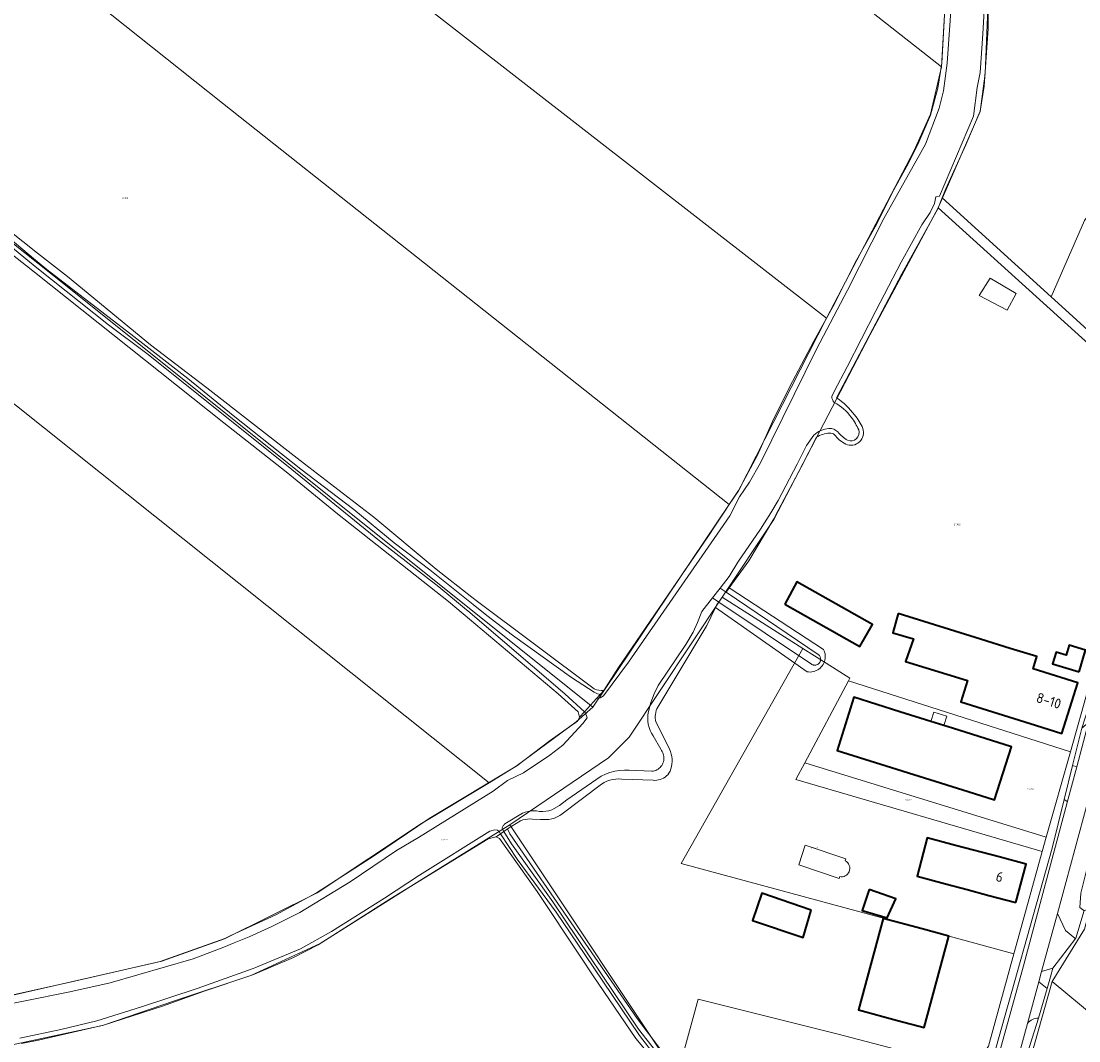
# Model space of a CAD drawing. Header units: metres. Extents: x 104777 to 177370, y 409697 to 438337.
# Tile 33 of 133: x 129039 to 129229, y 421859 to 422042. Entities that reach past the tile are written whole.
import ezdxf
from ezdxf.enums import TextEntityAlignment as Align
from ezdxf.lldxf.tags import DXFTag

# ---------------------------------------------------------------- set-up
doc = ezdxf.new("R2010")
doc.units = ezdxf.units.M
for name, color, linetype, lineweight in [('B-WE-GR-GRAS-GV', 60, 'Continuous', 13), ('B-WE-KG-GRENS_PERCEEL-G', 150, 'KG-PERCEEL-SO', 18), ('B-WE-KG-GRENS_PERCEEL-S', 150, 'Continuous', 25), ('B-WE-OG-BEBOUWING-G', 7, 'Continuous', 35), ('B-WE-OG-BEBOUWING-GV', 7, 'Continuous', 35), ('B-WE-OG-BEBOUWING_BASSIN-GV', 7, 'Continuous', 18), ('B-WE-OG-BEBOUWING_HUISNUMMER-T18', 10, 'Continuous', 18), ('B-WE-OG-BEBOUWING_LUIFEL-GV', 7, 'Continuous', 18), ('B-WE-OG-BEBOUWING_SCHUUR-GV', 7, 'Continuous', 18), ('B-WE-OG-TERREIN_ERF-GV', 7, 'Continuous', 18), ('B-WE-OG-TERREIN_OEVER-GV', 7, 'Continuous', 18), ('B-WE-OG-WATER-GV', 130, 'Continuous', 18), ('B-WE-OG-WATER_SLOOT-GV', 120, 'Continuous', 18), ('B-WE-OG-WEG-GV', 7, 'Continuous', 18), ('B-WE-VH-GESLOTENVERHARDING_ASFALT-GV', 10, 'Continuous', 18), ('B-WE-VH-OPENVERHARDING_BETONELEMENT-GV', 90, 'Continuous', 18), ('B-WE-VH-OPENVERHARDING_BETONSTRAATSTEEN-GV', 90, 'Continuous', 18)]:
    doc.layers.add(name, color=color, linetype=linetype, lineweight=lineweight)
doc.styles.add('NLCS-ISO', font='NLCS-ISO.ttf')
doc.styles.add('NLCS-ISO-M20-T18', font='NLCS-ISO.ttf', dxfattribs={"height": 0.036})
doc.styles.get("Standard").update_dxf_attribs({"font": 'Romans.shx'})
tags = doc.linetypes.add('KG-PERCEEL-SO', pattern='A,5.5,-2,["P",Standard,S=1.8,R=0,X=-0.5,Y=-0.9],-2,5.5,-2,[5,NLCS.SHX,S=0.75,R=0,X=0,Y=0],-2', length=19).pattern_tags.tags
tags[6] = DXFTag(74, 10)

# ---------------------------------------------------------------- blocks, each defined once
blk = doc.blocks.new('SKG-PERCEELNUMMER-SO')
at = {"style": 'NLCS-ISO', "oblique": 10, "flags": 1}
for tag, p in [('GEMEENTECODE', (0, 2.6)), ('PERCEELGROOTTE', (0, -2.4))]:
    blk.add_attdef(tag, text='', height=1.8, dxfattribs=at).set_placement(p, align=Align.MIDDLE_CENTER)
at = {"style": 'NLCS-ISO', "oblique": 10}
blk.add_attdef('SECTIE', text='', height=1.8, dxfattribs=at).set_placement((-0.5, 0), align=Align.MIDDLE_RIGHT)
blk.add_attdef('PERCEELNUMMER', text='', height=1.8, dxfattribs=at).set_placement((0.5, 0), align=Align.MIDDLE_LEFT)

msp = doc.modelspace()

# ---------------------------------------------------------------- linework, layer by layer
at = {"layer": 'B-WE-GR-GRAS-GV', "ltscale": 20, "flags": 128}
for points in [[(129212.823, 422044.196), (129212.791, 422040.766), (129212.108, 422030.369), (129211.354, 422025.901), (129208.795, 422019.861), (129205.117, 422011.834), (129204.531, 422010.333), (129224.107, 421992.575), (129230.1, 422006.266), (129232.267, 422009.283), (129234.493, 422010.399), (129240.855, 422024.477), (129247.533, 422038.755), (129253.503, 422052.026)], [(129034.477, 422006.442), (129042.139, 422000.409), (129047.497, 421996.191), (129062.434, 421983.93), (129072.542, 421976.251), (129089.266, 421963.154), (129102.48, 421953.006), (129113.71, 421943.688), (129120.12, 421938.658), (129120.877, 421938.05), (129142.058, 421922.163), (129142.481, 421922.026), (129142.918, 421921.939), (129143.361, 421921.903), (129143.806, 421921.919), (129146.445, 421926.01), (129162.596, 421949.68), (129163.727, 421951.388), (129167.955, 421957.773), (129171.415, 421964.138), (129174.333, 421970.729), (129177.644, 421977.347), (129181.506, 421984.596), (129185.207, 421991.306), (129188.868, 421998.608), (129192.809, 422005.664), (129195.889, 422011.805), (129198.174, 422016.046), (129200.153, 422019.938), (129202.438, 422025.168), (129203.76, 422030.004), (129204.509, 422034.537), (129205.039, 422044.264)], [(129032.279, 421866.025), (129048.759, 421869.694), (129064.164, 421873.237), (129075.727, 421877.366), (129076.834, 421877.879), (129084.933, 421881.629), (129092.187, 421885.547), (129102.603, 421892.294), (129112.433, 421898.928), (129128.174, 421908.365), (129134.135, 421912.935), (129139.046, 421916.399), (129139.42, 421917.096), (129139.199, 421918.071), (129135.582, 421921.311), (129118.533, 421935.664), (129115.923, 421937.861), (129095.99, 421953.62), (129086.769, 421961.127), (129075.552, 421969.954), (129041.591, 421997.017), (129040.149, 421998.145), (129024.967, 422010.018)], [(129154.124, 421853.923), (129149.567, 421859.394), (129141.914, 421870.669), (129139.669, 421874.031), (129131.807, 421885.803), (129125.083, 421895.337), (129124.487, 421895.615), (129123.024, 421895.283), (129105.36, 421884.422), (129092.529, 421876.238), (129088.077, 421873.963), (129081.171, 421871.041), (129080.414, 421870.721), (129066.704, 421866.144), (129053.969, 421861.788), (129042.269, 421859.127), (129039.235, 421858.521)], [(129198.419, 421856.906), (129185.849, 421860.185), (129160.709, 421866.489), (129157.727, 421855.54)]]:
    msp.add_lwpolyline(points, dxfattribs=at)
at = {"layer": 'B-WE-KG-GRENS_PERCEEL-G', "ltscale": 20, "flags": 128}
for points in [[(129204.433, 422033.886), (129123.553, 422097.431), (129083.649, 422129.983), (129047.761, 422157.688)], [(129183.754, 421988.744), (129020.166, 422115.94)], [(129214.311, 422096.318), (129213.734, 422068.972), (129212.269, 422032.672), (129211.377, 422025.86), (129203.824, 422008.52)], [(129166.292, 421955.272), (129075.315, 422027.368), (128992.847, 422092.911)], [(129207.473, 422086.977), (129204.433, 422033.886)], [(129141.8, 421918.91), (129047.122, 421994.68), (128955.375, 422067.587)], [(129204.433, 422033.886), (129202.48, 422025.354), (129199.476, 422018.731), (129183.754, 421988.744)], [(129203.824, 422008.52), (129191.587, 421985.696), (129174.31, 421952.573), (129165.058, 421938.62)], [(129245.951, 421970.44), (129203.824, 422008.52)], [(129183.754, 421988.744), (129167.96, 421957.749), (129166.292, 421955.272)], [(129033.239, 421976.982), (129123.225, 421905.327)], [(129245.951, 421970.44), (129230.903, 421922.626), (129227.563, 421910.874)], [(129166.292, 421955.272), (129141.8, 421918.91)], [(129165.058, 421938.62), (129148.32, 421913.532), (129144.629, 421909.792)], [(129179.516, 421929.46), (129165.058, 421938.62)], [(129194.199, 421880.925), (129157.673, 421890.834), (129179.516, 421929.46)], [(129183.723, 421926.795), (129179.516, 421929.46)], [(129187.748, 421923.651), (129187.985, 421924.094), (129183.723, 421926.795)], [(129179.863, 421908.885), (129187.748, 421923.651)], [(129187.748, 421923.651), (129227.563, 421910.874)], [(129141.8, 421918.91), (129138.816, 421916.265), (129128.079, 421908.309), (129123.225, 421905.327)], [(129227.563, 421910.874), (129223.207, 421895.581)], [(129144.629, 421909.792), (129126.93, 421897.792)], [(129222.487, 421892.966), (129178.275, 421905.912), (129179.863, 421908.885)], [(129223.207, 421895.581), (129179.863, 421908.885)], [(129123.225, 421905.327), (129111.086, 421898.011), (129092.309, 421885.574), (129075.71, 421877.312), (129064.416, 421873.318), (129032.136, 421865.936), (129013.096, 421862.485), (129008.264, 421861.036), (128996.419, 421872.904)], [(129126.93, 421897.792), (129110.246, 421887.392), (129092.845, 421876.453), (129080.411, 421870.707), (129072.065, 421867.923), (129064.555, 421865.24), (129053.769, 421861.728), (129030.495, 421856.771), (129021.894, 421855.561), (129012.953, 421853.245)], [(129126.93, 421897.792), (129159.088, 421849.532)], [(129223.207, 421895.581), (129222.487, 421892.966)], [(129222.487, 421892.966), (129218.142, 421877.188)], [(129224.287, 421869.617), (129230.108, 421879.062), (129233.6, 421892.02)], [(129194.199, 421880.925), (129217.429, 421874.599)], [(129218.142, 421877.188), (129217.429, 421874.599)], [(129217.429, 421874.599), (129212.871, 421858.048), (129207.563, 421850.228), (129194.82, 421804.799), (129182.865, 421767.963)], [(129215.186, 421825.621), (129219.318, 421840.849), (129219.252, 421851.832), (129224.287, 421869.617)], [(129276.548, 421826.298), (129224.287, 421869.617)]]:
    msp.add_lwpolyline(points, dxfattribs=at)
at = {"layer": 'B-WE-OG-BEBOUWING-G', "ltscale": 20, "flags": 128}
for points in [[(129176.323, 421937.402), (129189.771, 421929.815), (129192.05, 421933.738), (129178.481, 421941.393)], [(129196.659, 421935.741), (129195.665, 421932.252), (129199.376, 421931.187), (129197.975, 421927.078), (129209.083, 421923.66), (129207.895, 421919.851), (129221.28, 421915.67), (129226.05, 421914.18), (129228.88, 421923.26), (129220.86, 421925.77), (129221.54, 421927.97), (129216.77, 421929.46), (129211.413, 421931.133)], [(129204.859, 421915.603), (129202.535, 421916.333), (129196.973, 421918.082), (129188.68, 421920.69), (129185.675, 421911.134), (129209.19, 421903.74), (129213.96, 421902.24), (129216.97, 421911.79), (129206.416, 421915.113)], [(129217.77, 421883.82), (129219.61, 421890.71), (129214.77, 421892), (129206.951, 421894.084), (129201.868, 421895.439), (129200.033, 421888.555), (129205.115, 421887.2), (129209.028, 421886.155), (129212.94, 421885.11)], [(129181.055, 421882.464), (129172.175, 421885.515), (129170.489, 421880.605), (129179.573, 421877.551)], [(129196.508, 421862.66), (129201.335, 421861.356), (129205.77, 421877.774), (129200.943, 421879.077), (129193.965, 421880.961), (129189.53, 421864.545)]]:
    msp.add_lwpolyline(points, close=True, dxfattribs=at)
at = {"layer": 'B-WE-OG-BEBOUWING-GV', "ltscale": 20, "flags": 128}
for points in [[(129176.323, 421937.402), (129189.771, 421929.815), (129192.05, 421933.738), (129178.481, 421941.393)], [(129196.659, 421935.741), (129195.665, 421932.252), (129199.376, 421931.187), (129197.975, 421927.078), (129209.083, 421923.66), (129207.895, 421919.851), (129221.28, 421915.67), (129226.05, 421914.18), (129228.88, 421923.26), (129220.86, 421925.77), (129221.54, 421927.97), (129216.77, 421929.46), (129211.413, 421931.133)], [(129229.12, 421925.24), (129230.3, 421929.13), (129227.36, 421930.01), (129226.82, 421928.22), (129225.01, 421928.76), (129224.38, 421926.68)], [(129204.859, 421915.603), (129202.535, 421916.333), (129196.973, 421918.082), (129188.68, 421920.69), (129185.675, 421911.134), (129209.19, 421903.74), (129213.96, 421902.24), (129216.97, 421911.79), (129206.416, 421915.113)], [(129217.77, 421883.82), (129219.61, 421890.71), (129214.77, 421892), (129206.951, 421894.084), (129201.868, 421895.439), (129200.033, 421888.555), (129205.115, 421887.2), (129209.028, 421886.155), (129212.94, 421885.11)], [(129191.437, 421886.162), (129190.172, 421882.421), (129194.677, 421881.07), (129196.239, 421884.486)], [(129181.055, 421882.464), (129172.175, 421885.515), (129170.489, 421880.605), (129179.573, 421877.551)], [(129196.508, 421862.66), (129201.335, 421861.356), (129205.77, 421877.774), (129200.943, 421879.077), (129193.965, 421880.961), (129189.53, 421864.545)]]:
    msp.add_lwpolyline(points, close=True, dxfattribs=at)
at = {"layer": 'B-WE-OG-BEBOUWING_BASSIN-GV', "ltscale": 20, "flags": 128}
msp.add_lwpolyline([(129187.112, 421891.328), (129187.224, 421891.661), (129179.958, 421894.095), (129178.781, 421890.582), (129186.047, 421888.148), (129186.156, 421888.473)], dxfattribs=at)
at = {"layer": 'B-WE-OG-BEBOUWING_BASSIN-GV', "ltscale": 20}
for points in [[(129187.843, 421889.36, 0.4010692), (129187.112, 421891.328)], [(129186.156, 421888.473, 0.3527356), (129187.843, 421889.36)]]:
    msp.add_lwpolyline(points, format="xyb", dxfattribs=at)
at = {"layer": 'B-WE-OG-BEBOUWING_LUIFEL-GV', "ltscale": 20, "flags": 128}
msp.add_lwpolyline([(129204.859, 421915.603), (129205.374, 421917.254), (129203.049, 421917.98), (129202.535, 421916.333)], close=True, dxfattribs=at)
at = {"layer": 'B-WE-OG-BEBOUWING_SCHUUR-GV', "ltscale": 20, "flags": 128}
msp.add_lwpolyline([(129216.188, 421990.175), (129217.837, 421993.153), (129213.145, 421995.9), (129211.176, 421992.798)], close=True, dxfattribs=at)
at = {"layer": 'B-WE-OG-TERREIN_ERF-GV', "ltscale": 20, "flags": 128}
for points in [[(129253.503, 422052.026), (129247.533, 422038.755), (129240.855, 422024.477), (129234.493, 422010.399), (129232.267, 422009.283), (129230.1, 422006.266), (129224.107, 421992.575), (129248.302, 421970.626), (129248.273, 421971.06), (129248.259, 421971.271), (129249.92, 421975.58), (129250.096, 421976.036), (129250.633, 421976.072), (129266.044, 422008.41), (129279.808, 422039.253), (129280.663, 422041.17), (129283.17, 422046.505)], [(129226.447, 421902.348), (129227.966, 421908.436), (129229.638, 421915.138), (129233.566, 421927.324), (129230.43, 421928.439), (129231.949, 421934.663), (129234.543, 421942.609), (129234.247, 421943.701), (129234.625, 421944.504), (129236.497, 421948.141), (129236.948, 421948.949), (129238.757, 421948.937), (129248.302, 421970.626), (129224.107, 421992.575), (129204.531, 422010.333), (129203.768, 422008.381), (129197.305, 421996.671), (129185.598, 421974.428)], [(129181.974, 421967.374), (129179.209, 421961.96), (129174.604, 421953.31), (129174.294, 421952.729), (129169.859, 421945.178), (129166.323, 421940.339), (129183.233, 421929.264), (129183.353, 421929.009), (129183.447, 421928.744), (129183.513, 421928.47), (129183.551, 421928.191), (129183.56, 421927.909), (129183.541, 421927.628), (129183.492, 421927.35), (129183.416, 421927.079), (129183.312, 421926.817), (129183.182, 421926.567), (129183.027, 421926.332), (129182.849, 421926.114), (129182.65, 421925.915), (129182.431, 421925.737), (129182.195, 421925.583), (129181.945, 421925.454), (129181.683, 421925.351), (129181.411, 421925.275), (129181.134, 421925.227), (129180.853, 421925.208), (129180.571, 421925.218), (129180.292, 421925.257), (129163.843, 421936.762), (129162.264, 421933.542), (129153.34, 421918.59), (129153.209, 421918.272), (129153.111, 421917.943), (129153.048, 421917.606), (129153.019, 421917.264), (129153.024, 421916.921), (129153.065, 421916.58), (129153.14, 421916.245), (129155.384, 421911.752), (129155.605, 421911.349), (129155.783, 421910.925), (129155.917, 421910.486), (129156.006, 421910.035), (129156.049, 421909.578), (129156.045, 421909.118), (129156.029, 421908.68), (129155.964, 421908.247), (129155.852, 421907.823), (129155.692, 421907.415), (129155.489, 421907.027), (129155.284, 421906.777), (129155.054, 421906.549), (129154.802, 421906.347), (129154.53, 421906.171), (129154.242, 421906.025), (129153.94, 421905.909), (129153.627, 421905.824), (129153.308, 421905.773), (129152.985, 421905.754), (129152.662, 421905.769), (129147.056, 421905.97), (129146.505, 421906.005), (129145.954, 421905.983), (129145.407, 421905.905), (129144.871, 421905.772), (129144.352, 421905.586), (129143.853, 421905.348), (129143.382, 421905.06), (129136.321, 421899.758), (129135.894, 421899.449), (129135.437, 421899.19), (129134.953, 421898.983), (129134.449, 421898.831), (129133.931, 421898.737), (129132.447, 421898.705), (129130.965, 421898.799), (129130.535, 421898.828), (129130.105, 421898.814), (129129.678, 421898.755), (129129.259, 421898.652), (129128.854, 421898.507), (129126.509, 421897.042), (129126.924, 421896.17), (129140.995, 421875.754), (129149.766, 421863.028), (129156.067, 421854.66)], [(129213.592, 421855.545), (129224.294, 421893.607), (129226.447, 421902.348)], [(129186.156, 421888.473), (129186.047, 421888.148), (129178.781, 421890.582), (129179.958, 421894.095)], [(129179.958, 421894.095), (129187.224, 421891.661), (129187.112, 421891.328)], [(129282.493, 421833.411), (129244.5, 421865.52), (129240.69, 421868.74), (129245.571, 421874.521), (129248.56, 421878.06), (129249.879, 421879.659), (129233.398, 421891.164), (129232.114, 421886.721), (129231.003, 421882.88), (129230.709, 421882.544), (129230.061, 421882.387), (129228.563, 421877.396), (129224.42, 421872.051), (129224.01, 421870.456), (129223.403, 421868.371), (129221.852, 421863.043), (129218.071, 421851.134)], [(129157.727, 421855.54), (129160.709, 421866.489), (129185.849, 421860.185), (129198.419, 421856.906)]]:
    msp.add_lwpolyline(points, dxfattribs=at)
at = {"layer": 'B-WE-OG-TERREIN_ERF-GV', "ltscale": 20}
for points in [[(129185.598, 421974.428, -0.0857859), (129188.817, 421971.364)], [(129188.817, 421971.364, -0.0749553), (129190.304, 421968.953)], [(129184.343, 421968.107, 0.1051024), (129181.974, 421967.374)], [(129185.219, 421967.801, 0.2331397), (129184.343, 421968.107)], [(129187.225, 421966.102, -0.0952711), (129185.219, 421967.801)], [(129190.304, 421968.953, -0.6505881), (129187.225, 421966.102)], [(129187.112, 421891.328, -0.4010692), (129187.843, 421889.36)], [(129187.843, 421889.36, -0.3527356), (129186.156, 421888.473)]]:
    msp.add_lwpolyline(points, format="xyb", dxfattribs=at)
at = {"layer": 'B-WE-OG-TERREIN_ERF-GV', "ltscale": 20, "flags": 128}
for points in [[(129189.771, 421929.815), (129176.323, 421937.402), (129178.481, 421941.393), (129192.05, 421933.738)], [(129221.54, 421927.97), (129220.86, 421925.77), (129228.88, 421923.26), (129226.05, 421914.18), (129221.28, 421915.67), (129207.895, 421919.851), (129209.083, 421923.66), (129197.975, 421927.078), (129199.376, 421931.187), (129195.665, 421932.252), (129196.659, 421935.741), (129211.413, 421931.133), (129216.77, 421929.46)], [(129227.36, 421930.01), (129230.3, 421929.13), (129229.12, 421925.24), (129224.38, 421926.68), (129225.01, 421928.76), (129226.82, 421928.22)], [(129202.535, 421916.333), (129204.859, 421915.603), (129206.416, 421915.113), (129216.97, 421911.79), (129213.96, 421902.24), (129209.19, 421903.74), (129185.675, 421911.134), (129188.68, 421920.69), (129196.973, 421918.082)], [(129217.77, 421883.82), (129212.94, 421885.11), (129209.028, 421886.155), (129205.115, 421887.2), (129200.033, 421888.555), (129201.868, 421895.439), (129206.951, 421894.084), (129214.77, 421892), (129219.61, 421890.71)], [(129191.437, 421886.162), (129196.239, 421884.486), (129194.677, 421881.07), (129190.172, 421882.421)], [(129181.055, 421882.464), (129179.573, 421877.551), (129170.489, 421880.605), (129172.175, 421885.515)], [(129205.77, 421877.774), (129201.335, 421861.356), (129196.508, 421862.66), (129189.53, 421864.545), (129193.965, 421880.961), (129200.943, 421879.077)]]:
    msp.add_lwpolyline(points, close=True, dxfattribs=at)
at = {"layer": 'B-WE-OG-TERREIN_OEVER-GV', "ltscale": 20, "flags": 128}
for points in [[(129205.039, 422044.264), (129204.509, 422034.537), (129203.76, 422030.004), (129202.438, 422025.168), (129200.153, 422019.938), (129198.174, 422016.046), (129195.889, 422011.805), (129192.809, 422005.664), (129188.868, 421998.608), (129185.207, 421991.306), (129181.506, 421984.596), (129177.644, 421977.347), (129174.333, 421970.729), (129171.415, 421964.138), (129167.955, 421957.773), (129163.727, 421951.388), (129162.596, 421949.68), (129146.445, 421926.01), (129143.806, 421921.919), (129143.153, 421921.201), (129142.479, 421920.46), (129143.124, 421920.576), (129143.761, 421920.945), (129148.242, 421926.996), (129164.676, 421950.756), (129166.407, 421953.258), (129168.179, 421956.689), (129169.976, 421959.275), (129171.91, 421962.757), (129181.969, 421983.15), (129187.561, 421993.78), (129194.087, 422006.64), (129201.568, 422019.96), (129203.99, 422026.432), (129204.766, 422029.54), (129205.417, 422034.513), (129206.246, 422045.609)], [(129212.257, 422047.099), (129211.863, 422039.778), (129211.345, 422032.843), (129210.837, 422030.147), (129210.2, 422024.978), (129204.068, 422010.665), (129203.388, 422010.521), (129203.173, 422009.323), (129202.395, 422007.693), (129200.866, 422005.52), (129197.181, 421998.766), (129192.641, 421990.08), (129187.507, 421979.975), (129185.175, 421975.543), (129184.73, 421974.698)], [(129204.531, 422010.333), (129205.117, 422011.834), (129208.795, 422019.861), (129211.354, 422025.901), (129212.108, 422030.369), (129212.791, 422040.766), (129212.823, 422044.196)], [(129024.967, 422010.018), (129040.149, 421998.145), (129041.591, 421997.017), (129075.552, 421969.954), (129086.769, 421961.127), (129095.99, 421953.62), (129115.923, 421937.861), (129118.533, 421935.664), (129135.582, 421921.311), (129139.199, 421918.071), (129139.42, 421917.096), (129140.319, 421918.084), (129136.821, 421921.292), (129119.397, 421936.165), (129119.135, 421936.382), (129114.173, 421940.491), (129103.5, 421948.787), (129086.816, 421962.328), (129061.737, 421982.403), (129054.847, 421987.567), (129042.008, 421997.803), (129040.707, 421998.858), (129030.846, 422006.849)], [(129185.598, 421974.428), (129197.305, 421996.671), (129203.768, 422008.381), (129204.531, 422010.333)], [(129035.251, 422004.615), (129041.404, 421999.478), (129043.778, 421997.497), (129059.425, 421985.456), (129069.08, 421977.897), (129077.243, 421971.239), (129089.418, 421961.633), (129098.89, 421954.363), (129106.154, 421948.386), (129112.565, 421943.562), (129120.313, 421937.341), (129122.765, 421935.372), (129127.39, 421931.801), (129138.008, 421924.198), (129142.044, 421921.593), (129142.333, 421921.441), (129142.637, 421921.321), (129142.952, 421921.234), (129143.153, 421921.201), (129143.806, 421921.919), (129143.361, 421921.903), (129142.918, 421921.939), (129142.481, 421922.026), (129142.058, 421922.163), (129120.877, 421938.05), (129120.12, 421938.658), (129113.71, 421943.688), (129102.48, 421953.006), (129089.266, 421963.154), (129072.542, 421976.251), (129062.434, 421983.93), (129047.497, 421996.191), (129042.139, 422000.409), (129034.477, 422006.442)], [(129181.521, 421967.732), (129180.217, 421965.883), (129178.531, 421962.513), (129175.127, 421955.975), (129173.761, 421953.779), (129171.926, 421950.83), (129167.887, 421944.939), (129166.283, 421942.33), (129164.667, 421940.268), (129165.74, 421939.542), (129166.323, 421940.339), (129169.859, 421945.178), (129174.294, 421952.729), (129174.604, 421953.31), (129179.209, 421961.96), (129181.974, 421967.374)], [(129028.783, 421863.948), (129039.592, 421866.111), (129047.947, 421867.799), (129055.189, 421869.399), (129070.053, 421873.724), (129075.578, 421875.808), (129077.436, 421876.579), (129080.11, 421877.689), (129084.174, 421879.499), (129089.218, 421882.039), (129098.236, 421887.562), (129106.546, 421893.184), (129110.537, 421895.521), (129123.947, 421903.803), (129126.48, 421905.749), (129129.381, 421907.117), (129134.114, 421910.296), (129136.417, 421912.06), (129140.015, 421915.972), (129140.81, 421916.991), (129140.432, 421917.98), (129140.319, 421918.084), (129139.42, 421917.096), (129139.046, 421916.399), (129134.135, 421912.935), (129128.174, 421908.365), (129112.433, 421898.928), (129102.603, 421892.294), (129092.187, 421885.547), (129084.933, 421881.629), (129076.834, 421877.879), (129075.727, 421877.366), (129064.164, 421873.237), (129048.759, 421869.694), (129032.279, 421866.025)], [(129039.235, 421858.521), (129042.269, 421859.127), (129053.969, 421861.788), (129066.704, 421866.144), (129080.414, 421870.721), (129081.171, 421871.041), (129088.077, 421873.963), (129092.529, 421876.238), (129105.36, 421884.422), (129123.024, 421895.283), (129124.487, 421895.615), (129125.268, 421896.166), (129125.018, 421896.548), (129124.717, 421896.833), (129124.246, 421896.88), (129123.313, 421896.62), (129110.716, 421888.712), (129104.422, 421884.612), (129094.888, 421878.605), (129089.33, 421875.523), (129081.139, 421872.077), (129080.827, 421871.966), (129070.78, 421868.398), (129060.765, 421865.081), (129052.783, 421862.581), (129046.305, 421861.001), (129038.945, 421859.457)], [(129153.826, 421855.249), (129150.178, 421859.969), (129140.374, 421874.502), (129135.266, 421882.074), (129128.262, 421891.581), (129125.268, 421896.166), (129124.487, 421895.615), (129125.083, 421895.337), (129131.807, 421885.803), (129139.669, 421874.031), (129141.914, 421870.669), (129149.567, 421859.394), (129154.124, 421853.923)], [(129156.067, 421854.66), (129149.766, 421863.028), (129140.995, 421875.754), (129126.924, 421896.17), (129126.509, 421897.042), (129125.855, 421896.58), (129127.249, 421894.374), (129134.63, 421883.937), (129150.032, 421861.081), (129154.71, 421855.154)]]:
    msp.add_lwpolyline(points, dxfattribs=at)
at = {"layer": 'B-WE-OG-TERREIN_OEVER-GV', "ltscale": 20}
for points in [[(129184.73, 421974.698, 0.2216054), (129185.169, 421973.611)], [(129185.169, 421973.611, -0.1149093), (129188.232, 421970.939)], [(129188.817, 421971.364, 0.0857859), (129185.598, 421974.428)], [(129188.232, 421970.939, -0.0507982), (129189.567, 421968.673)], [(129190.304, 421968.953, 0.0749553), (129188.817, 421971.364)], [(129184.211, 421968.918, 0.1894738), (129181.521, 421967.732)], [(129181.974, 421967.374, -0.1051024), (129184.343, 421968.107)], [(129185.823, 421968.306, 0.230516), (129184.211, 421968.918)], [(129184.343, 421968.107, -0.2331397), (129185.219, 421967.801)], [(129185.219, 421967.801, 0.0952711), (129187.225, 421966.102)], [(129187.572, 421966.811, -0.0937642), (129185.823, 421968.306)], [(129187.225, 421966.102, 0.6505881), (129190.304, 421968.953)], [(129189.567, 421968.673, -0.6359724), (129187.572, 421966.811)]]:
    msp.add_lwpolyline(points, format="xyb", dxfattribs=at)
at = {"layer": 'B-WE-OG-TERREIN_OEVER-GV', "ltscale": 20, "flags": 128}
for points in [[(129165.74, 421939.542), (129182.272, 421928.365), (129182.356, 421928.299), (129182.433, 421928.226), (129182.502, 421928.144), (129182.563, 421928.057), (129182.614, 421927.963), (129182.656, 421927.865), (129182.688, 421927.763), (129182.709, 421927.659), (129182.72, 421927.553), (129182.72, 421927.446), (129182.709, 421927.34), (129182.688, 421927.236), (129182.656, 421927.134), (129182.614, 421927.036), (129182.562, 421926.942), (129182.501, 421926.855), (129182.432, 421926.773), (129182.355, 421926.7), (129182.271, 421926.634), (129182.181, 421926.577), (129182.085, 421926.53), (129181.985, 421926.492), (129181.882, 421926.465), (129181.777, 421926.448), (129181.67, 421926.442), (129181.564, 421926.447), (129181.458, 421926.462), (129181.355, 421926.488), (129181.254, 421926.525), (129181.158, 421926.571), (129181.067, 421926.626), (129164.447, 421937.772), (129164.115, 421937.317), (129163.843, 421936.762), (129180.292, 421925.257), (129180.571, 421925.218), (129180.853, 421925.208), (129181.134, 421925.227), (129181.411, 421925.275), (129181.683, 421925.351), (129181.945, 421925.454), (129182.195, 421925.583), (129182.431, 421925.737), (129182.65, 421925.915), (129182.849, 421926.114), (129183.027, 421926.332), (129183.182, 421926.567), (129183.312, 421926.817), (129183.416, 421927.079), (129183.492, 421927.35), (129183.541, 421927.628), (129183.56, 421927.909), (129183.551, 421928.191), (129183.513, 421928.47), (129183.447, 421928.744), (129183.353, 421929.009), (129183.233, 421929.264), (129166.323, 421940.339)], [(129125.855, 421896.58), (129126.509, 421897.042), (129128.854, 421898.507), (129129.259, 421898.652), (129129.678, 421898.755), (129130.105, 421898.814), (129130.535, 421898.828), (129130.965, 421898.799), (129132.447, 421898.705), (129133.931, 421898.737), (129134.449, 421898.831), (129134.953, 421898.983), (129135.437, 421899.19), (129135.894, 421899.449), (129136.321, 421899.758), (129143.382, 421905.06), (129143.853, 421905.348), (129144.352, 421905.586), (129144.871, 421905.772), (129145.407, 421905.905), (129145.954, 421905.983), (129146.505, 421906.005), (129147.056, 421905.97), (129152.662, 421905.769), (129152.985, 421905.754), (129153.308, 421905.773), (129153.627, 421905.824), (129153.94, 421905.909), (129154.242, 421906.025), (129154.53, 421906.171), (129154.802, 421906.347), (129155.054, 421906.549), (129155.284, 421906.777), (129155.489, 421907.027), (129155.692, 421907.415), (129155.852, 421907.823), (129155.964, 421908.247), (129156.029, 421908.68), (129156.045, 421909.118), (129156.049, 421909.578), (129156.006, 421910.035), (129155.917, 421910.486), (129155.783, 421910.925), (129155.605, 421911.349), (129155.384, 421911.752), (129153.14, 421916.245), (129153.065, 421916.58), (129153.024, 421916.921), (129153.019, 421917.264), (129153.048, 421917.606), (129153.111, 421917.943), (129153.209, 421918.272), (129153.34, 421918.59), (129162.264, 421933.542), (129163.843, 421936.762), (129164.115, 421937.317), (129164.447, 421937.772), (129163.309, 421938.535), (129161.395, 421936.093), (129160.636, 421934.118), (129159.81, 421932.359), (129158.495, 421930.17), (129153.549, 421922.781), (129152.81, 421921.283), (129152.235, 421919.715), (129151.829, 421918.095), (129151.728, 421917.532), (129151.686, 421916.961), (129151.704, 421916.389), (129151.782, 421915.822), (129151.918, 421915.266), (129152.112, 421914.727), (129152.361, 421914.212), (129152.662, 421913.725), (129154.024, 421911.331), (129154.168, 421911.142), (129154.293, 421910.939), (129154.397, 421910.725), (129154.48, 421910.502), (129154.54, 421910.272), (129154.577, 421910.037), (129154.591, 421909.8), (129154.582, 421909.562), (129154.549, 421909.327), (129154.493, 421909.096), (129154.414, 421908.871), (129154.314, 421908.655), (129154.193, 421908.451), (129154.052, 421908.259), (129153.893, 421908.082), (129153.718, 421907.921), (129153.527, 421907.779), (129153.324, 421907.656), (129153.109, 421907.554), (129152.885, 421907.474), (129152.654, 421907.416), (129152.419, 421907.381), (129148.371, 421907.563), (129147.495, 421907.602), (129146.62, 421907.553), (129145.753, 421907.416), (129144.906, 421907.192), (129144.085, 421906.884), (129143.299, 421906.494), (129137.136, 421902.233), (129135.857, 421901.263), (129134.474, 421900.446), (129133.936, 421900.298), (129133.385, 421900.205), (129132.827, 421900.168), (129132.269, 421900.188), (129131.715, 421900.263), (129131.205, 421900.294), (129130.695, 421900.268), (129130.19, 421900.187), (129129.698, 421900.051), (129129.223, 421899.862), (129126.039, 421897.941), (129125.93, 421897.846), (129125.832, 421897.739), (129125.746, 421897.623), (129125.672, 421897.499), (129125.612, 421897.368), (129125.565, 421897.231), (129125.533, 421897.09)]]:
    msp.add_lwpolyline(points, close=True, dxfattribs=at)
at = {"layer": 'B-WE-OG-WATER-GV', "ltscale": 20, "flags": 128}
msp.add_lwpolyline([(129030.846, 422006.849), (129040.707, 421998.858), (129042.008, 421997.803), (129054.847, 421987.567), (129061.737, 421982.403), (129086.816, 421962.328), (129103.5, 421948.787), (129114.173, 421940.491), (129119.135, 421936.382), (129119.397, 421936.165), (129136.821, 421921.292), (129140.319, 421918.084), (129142.479, 421920.46), (129143.153, 421921.201), (129142.952, 421921.234), (129142.637, 421921.321), (129142.333, 421921.441), (129142.044, 421921.593), (129138.008, 421924.198), (129127.39, 421931.801), (129122.765, 421935.372), (129120.313, 421937.341), (129112.565, 421943.562), (129106.154, 421948.386), (129098.89, 421954.363), (129089.418, 421961.633), (129077.243, 421971.239), (129069.08, 421977.897), (129059.425, 421985.456), (129043.778, 421997.497), (129041.404, 421999.478), (129035.251, 422004.615)], dxfattribs=at)
for points in [[(129164.447, 421937.772), (129181.067, 421926.626), (129181.158, 421926.571), (129181.254, 421926.525), (129181.355, 421926.488), (129181.458, 421926.462), (129181.564, 421926.447), (129181.67, 421926.442), (129181.777, 421926.448), (129181.882, 421926.465), (129181.985, 421926.492), (129182.085, 421926.53), (129182.181, 421926.577), (129182.271, 421926.634), (129182.355, 421926.7), (129182.432, 421926.773), (129182.501, 421926.855), (129182.562, 421926.942), (129182.614, 421927.036), (129182.656, 421927.134), (129182.688, 421927.236), (129182.709, 421927.34), (129182.72, 421927.446), (129182.72, 421927.553), (129182.709, 421927.659), (129182.688, 421927.763), (129182.656, 421927.865), (129182.614, 421927.963), (129182.563, 421928.057), (129182.502, 421928.144), (129182.433, 421928.226), (129182.356, 421928.299), (129182.272, 421928.365), (129165.74, 421939.542), (129164.667, 421940.268), (129163.309, 421938.535)], [(129125.855, 421896.58), (129125.268, 421896.166), (129128.262, 421891.581), (129135.266, 421882.074), (129140.374, 421874.502), (129150.178, 421859.969), (129153.826, 421855.249), (129154.429, 421854.677), (129154.725, 421854.567), (129154.84, 421854.688), (129154.71, 421855.154), (129150.032, 421861.081), (129134.63, 421883.937), (129127.249, 421894.374)]]:
    msp.add_lwpolyline(points, close=True, dxfattribs=at)
at = {"layer": 'B-WE-OG-WATER_SLOOT-GV', "ltscale": 20, "flags": 128}
for points in [[(129206.246, 422045.609), (129205.417, 422034.513), (129204.766, 422029.54), (129203.99, 422026.432), (129201.568, 422019.96), (129194.087, 422006.64), (129187.561, 421993.78), (129181.969, 421983.15), (129171.91, 421962.757), (129169.976, 421959.275), (129168.179, 421956.689), (129166.407, 421953.258), (129164.676, 421950.756), (129148.242, 421926.996), (129143.761, 421920.945), (129143.124, 421920.576), (129142.479, 421920.46), (129140.319, 421918.084), (129140.432, 421917.98), (129140.81, 421916.991), (129140.015, 421915.972), (129136.417, 421912.06), (129134.114, 421910.296), (129129.381, 421907.117), (129126.48, 421905.749), (129123.947, 421903.803), (129110.537, 421895.521), (129106.546, 421893.184), (129098.236, 421887.562), (129089.218, 421882.039), (129084.174, 421879.499), (129080.11, 421877.689), (129077.436, 421876.579), (129075.578, 421875.808), (129070.053, 421873.724), (129055.189, 421869.399), (129047.947, 421867.799), (129039.592, 421866.111), (129028.783, 421863.948)], [(129184.73, 421974.698), (129185.175, 421975.543), (129187.507, 421979.975), (129192.641, 421990.08), (129197.181, 421998.766), (129200.866, 422005.52), (129202.395, 422007.693), (129203.173, 422009.323), (129203.388, 422010.521), (129204.068, 422010.665), (129210.2, 422024.978), (129210.837, 422030.147), (129211.345, 422032.843), (129211.863, 422039.778), (129212.257, 422047.099)], [(129038.945, 421859.457), (129046.305, 421861.001), (129052.783, 421862.581), (129060.765, 421865.081), (129070.78, 421868.398), (129080.827, 421871.966), (129081.139, 421872.077), (129089.33, 421875.523), (129094.888, 421878.605), (129104.422, 421884.612), (129110.716, 421888.712), (129123.313, 421896.62), (129124.246, 421896.88), (129124.717, 421896.833), (129125.018, 421896.548), (129125.268, 421896.166), (129125.855, 421896.58), (129125.533, 421897.09), (129125.565, 421897.231), (129125.612, 421897.368), (129125.672, 421897.499), (129125.746, 421897.623), (129125.832, 421897.739), (129125.93, 421897.846), (129126.039, 421897.941), (129129.223, 421899.862), (129129.698, 421900.051), (129130.19, 421900.187), (129130.695, 421900.268), (129131.205, 421900.294), (129131.715, 421900.263), (129132.269, 421900.188), (129132.827, 421900.168), (129133.385, 421900.205), (129133.936, 421900.298), (129134.474, 421900.446), (129135.857, 421901.263), (129137.136, 421902.233), (129143.299, 421906.494), (129144.085, 421906.884), (129144.906, 421907.192), (129145.753, 421907.416), (129146.62, 421907.553), (129147.495, 421907.602), (129148.371, 421907.563), (129152.419, 421907.381), (129152.654, 421907.416), (129152.885, 421907.474), (129153.109, 421907.554), (129153.324, 421907.656), (129153.527, 421907.779), (129153.718, 421907.921), (129153.893, 421908.082), (129154.052, 421908.259), (129154.193, 421908.451), (129154.314, 421908.655), (129154.414, 421908.871), (129154.493, 421909.096), (129154.549, 421909.327), (129154.582, 421909.562), (129154.591, 421909.8), (129154.577, 421910.037), (129154.54, 421910.272), (129154.48, 421910.502), (129154.397, 421910.725), (129154.293, 421910.939), (129154.168, 421911.142), (129154.024, 421911.331), (129152.662, 421913.725), (129152.361, 421914.212), (129152.112, 421914.727), (129151.918, 421915.266), (129151.782, 421915.822), (129151.704, 421916.389), (129151.686, 421916.961), (129151.728, 421917.532), (129151.829, 421918.095), (129152.235, 421919.715), (129152.81, 421921.283), (129153.549, 421922.781), (129158.495, 421930.17), (129159.81, 421932.359), (129160.636, 421934.118), (129161.395, 421936.093), (129163.309, 421938.535), (129164.667, 421940.268), (129166.283, 421942.33), (129167.887, 421944.939), (129171.926, 421950.83), (129173.761, 421953.779), (129175.127, 421955.975), (129178.531, 421962.513), (129180.217, 421965.883), (129181.521, 421967.732)]]:
    msp.add_lwpolyline(points, dxfattribs=at)
at = {"layer": 'B-WE-OG-WATER_SLOOT-GV', "ltscale": 20}
for points in [[(129185.169, 421973.611, -0.2216054), (129184.73, 421974.698)], [(129188.232, 421970.939, 0.1149093), (129185.169, 421973.611)], [(129189.567, 421968.673, 0.0507982), (129188.232, 421970.939)], [(129181.521, 421967.732, -0.1894738), (129184.211, 421968.918)], [(129184.211, 421968.918, -0.230516), (129185.823, 421968.306)], [(129185.823, 421968.306, 0.0937642), (129187.572, 421966.811)], [(129187.572, 421966.811, 0.6359724), (129189.567, 421968.673)]]:
    msp.add_lwpolyline(points, format="xyb", dxfattribs=at)
at = {"layer": 'B-WE-OG-WEG-GV', "ltscale": 20, "flags": 128}
for points in [[(129228.563, 421877.396), (129230.061, 421882.387), (129229.989, 421882.37), (129229.292, 421882.928), (129229.453, 421885.518), (129232.608, 421898.179), (129233.085, 421899.894), (129234.731, 421905.811), (129235.829, 421906.729), (129236.345, 421906.764), (129236.838, 421909.152), (129233.04, 421910.579), (129225.228, 421881.875), (129226.686, 421878.8), (129228.367, 421877.425)], [(129226.974, 421901.754), (129226.914, 421902.01), (129226.447, 421902.348), (129224.294, 421893.607), (129213.592, 421855.545), (129214.018, 421855.483), (129214.591, 421856.068), (129219.12, 421872.48)], [(129224.01, 421870.456), (129224.42, 421872.051), (129222.392, 421871.454), (129221.885, 421869.59), (129223.403, 421868.371)]]:
    msp.add_lwpolyline(points, close=True, dxfattribs=at)
msp.add_lwpolyline([(129219.853, 421862.121), (129217.874, 421854.85), (129216.865, 421851.143), (129216.81, 421850.94), (129217.161, 421850.707), (129214.474, 421840.834), (129214.478, 421840.832), (129220.434, 421849.015), (129218.071, 421851.134), (129221.852, 421863.043)], dxfattribs=at)
at = {"layer": 'B-WE-OG-WEG-GV', "ltscale": 20}
msp.add_lwpolyline([(129221.852, 421863.043, 0.2310356), (129219.853, 421862.121)], format="xyb", dxfattribs=at)
at = {"layer": 'B-WE-VH-GESLOTENVERHARDING_ASFALT-GV', "ltscale": 20, "flags": 128}
for points in [[(129285.483, 422046.651), (129281.933, 422038.89), (129281.386, 422037.694), (129252.299, 421974.099), (129250.42, 421969.99), (129250.33, 421969.779), (129244.48, 421956.1), (129240.576, 421946.239), (129239.175, 421942.699), (129230.83, 421916.126), (129228.705, 421908.206), (129226.974, 421901.754), (129219.12, 421872.48), (129214.591, 421856.068)], [(129217.874, 421854.85), (129219.853, 421862.121), (129221.885, 421869.59), (129222.392, 421871.454), (129225.228, 421881.875), (129233.04, 421910.579), (129234.39, 421915.54), (129235.1, 421917.839), (129240.053, 421933.872), (129241.769, 421939.427), (129242.48, 421941.73), (129252.49, 421966.32), (129262.429, 421988.109), (129286.047, 422039.883), (129288.088, 422044.357)]]:
    msp.add_lwpolyline(points, dxfattribs=at)
at = {"layer": 'B-WE-VH-OPENVERHARDING_BETONELEMENT-GV', "ltscale": 20, "flags": 128}
msp.add_lwpolyline([(129227.966, 421908.436), (129226.447, 421902.348), (129226.914, 421902.01), (129226.974, 421901.754), (129228.705, 421908.206)], close=True, dxfattribs=at)
at = {"layer": 'B-WE-VH-OPENVERHARDING_BETONSTRAATSTEEN-GV', "ltscale": 20, "flags": 128}
for points in [[(129228.705, 421908.206), (129230.83, 421916.126), (129229.638, 421915.138), (129227.966, 421908.436)], [(129228.563, 421877.396), (129228.367, 421877.425), (129226.686, 421878.8), (129225.228, 421881.875), (129222.392, 421871.454), (129224.42, 421872.051)]]:
    msp.add_lwpolyline(points, close=True, dxfattribs=at)
msp.add_lwpolyline([(129221.852, 421863.043), (129223.403, 421868.371), (129221.885, 421869.59), (129219.853, 421862.121)], dxfattribs=at)
at = {"layer": 'B-WE-VH-OPENVERHARDING_BETONSTRAATSTEEN-GV', "ltscale": 20}
msp.add_lwpolyline([(129219.853, 421862.121, -0.2310356), (129221.852, 421863.043)], format="xyb", dxfattribs=at)

# ---------------------------------------------------------------- block references
at = {"layer": 'B-WE-KG-GRENS_PERCEEL-S', "ltscale": 20, "xscale": 0.15, "yscale": 0.15, "zscale": 0.15}
for p, values in [((129057.648, 422010.288), {'PERCEELNUMMER': '365', 'SECTIE': 'G'}), ((129206.957, 421951.692), {'PERCEELNUMMER': '1042', 'SECTIE': 'G'}), ((129220.116, 421904.21), {'PERCEELNUMMER': '1040', 'SECTIE': 'G'}), ((129198.195, 421902.245), {'PERCEELNUMMER': '1041', 'SECTIE': 'G'}), ((129114.902, 421895.117), {'PERCEELNUMMER': '1123', 'SECTIE': 'G'}), ((129181.346, 421893.613), {'PERCEELNUMMER': '1548', 'SECTIE': 'G'})]:
    msp.add_blockref('SKG-PERCEELNUMMER-SO', p, dxfattribs=at).add_auto_attribs(values)

# ---------------------------------------------------------------- texts
at = {"layer": 'B-WE-OG-BEBOUWING_HUISNUMMER-T18', "ltscale": 20, "style": 'NLCS-ISO-M20-T18'}
for s, rotation, p in [('8-10', 342.7, (129223.691, 421920.055)), ('6', 345, (129214.863, 421888.437))]:
    msp.add_text(s, height=1.8, rotation=rotation, dxfattribs=at).set_placement(p, align=Align.MIDDLE)

doc.saveas('drawing.dxf')
